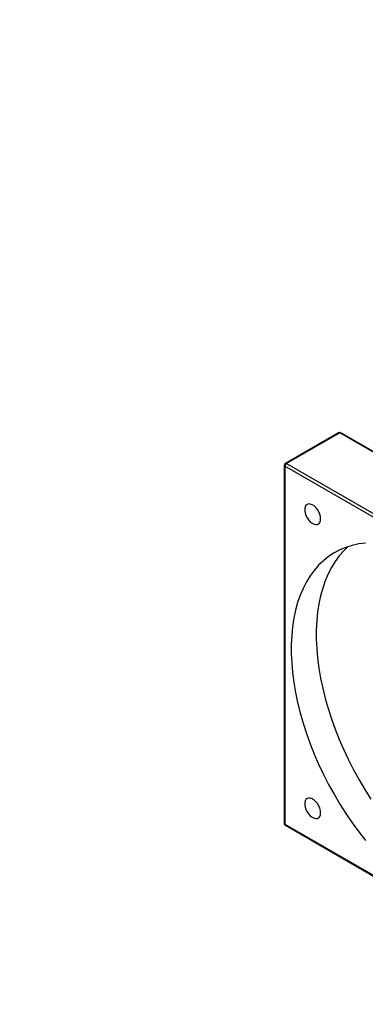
# Model space of a CAD drawing. Header units: millimetres. Extents: x 48 to 285, y 29 to 197.
# Tile 4 of 6: x 184 to 210, y 122 to 197. Entities that reach past the tile are written whole.
import ezdxf

# ---------------------------------------------------------------- set-up
doc = ezdxf.new("R2010")
doc.units = ezdxf.units.MM
doc.layers.add('FORMAT', color=7, linetype='Continuous')
doc.styles.add('SLDTEXTSTYLE0', font='TXT', dxfattribs={"width": 0.75})

msp = doc.modelspace()

# ---------------------------------------------------------------- linework, layer by layer
at = {"color": 7, "linetype": 'Continuous', "lineweight": 25}
for p, q in [((208.24, 165.4527), (204.233, 163.1395)), ((208.3233, 165.4444), (204.3164, 163.1313)), ((231.6578, 151.9737), (208.3233, 165.4444)), ((231.7412, 151.982), (208.4066, 165.4527)), ((204.3164, 163.1313), (227.6509, 149.6606)), ((204.1497, 162.9952), (204.1497, 136.0494)), ((227.533, 149.4564), (204.1985, 162.9272)), ((204.1985, 162.9272), (204.1985, 135.9813)), ((204.1985, 135.9813), (227.533, 122.5106)), ((204.233, 135.905), (227.5676, 122.4343))]:
    msp.add_line(p, q, dxfattribs=at)
at = {"color": 7, "linetype": 'Continuous', "lineweight": 25, "flags": 128}
for points in [[(206.8835, 158.9707), (206.8673, 159.1401), (206.8196, 159.3191), (206.7429, 159.498), (206.6414, 159.6672), (206.5205, 159.8176), (206.3868, 159.941), (206.2475, 160.0308), (206.1101, 160.0821), (205.9819, 160.0923), (205.87, 160.0606), (205.7803, 159.989), (205.7177, 159.8811), (205.6855, 159.7429), (205.6855, 159.5817), (205.7177, 159.4064), (205.7803, 159.2262), (205.87, 159.051), (205.9819, 158.8901), (206.1101, 158.7523), (206.2475, 158.645), (206.3868, 158.5739), (206.5205, 158.543), (206.6414, 158.5538), (206.7429, 158.6058), (206.8196, 158.6961), (206.8673, 158.82), (206.8835, 158.9707)], [(210.2679, 157.147), (209.7555, 157.0796), (209.2607, 156.9709), (208.785, 156.821), (208.3297, 156.6306), (207.8962, 156.3999), (207.4856, 156.1299), (207.0991, 155.8212), (206.738, 155.4747), (206.4032, 155.0914), (206.0956, 154.6725), (205.8162, 154.2191), (205.5658, 153.7325), (205.3451, 153.2142), (205.1547, 152.6656), (204.9953, 152.0883), (204.8671, 151.484), (204.7707, 150.8545), (204.7062, 150.2015), (204.674, 149.5269), (204.674, 148.8327), (204.7062, 148.1208), (204.7707, 147.3934), (204.8671, 146.6525), (204.9953, 145.9003), (205.1547, 145.1389), (205.3451, 144.3705), (205.5658, 143.5974), (205.8162, 142.8217), (206.0956, 142.0457), (206.4032, 141.2717), (206.738, 140.5018), (207.0991, 139.7383), (207.4856, 138.9835), (207.8962, 138.2393), (208.3297, 137.5082), (208.785, 136.792), (209.2607, 136.0929), (209.7555, 135.4129), (210.2679, 134.754)], [(208.9489, 156.878), (208.6236, 156.5632), (208.2888, 156.18), (207.9812, 155.761), (207.7018, 155.3076), (207.4514, 154.821), (207.2307, 154.3027), (207.0404, 153.7541), (206.8809, 153.1769), (206.7527, 152.5726), (206.6563, 151.943), (206.5918, 151.29), (206.5596, 150.6154), (206.5596, 149.9212), (206.5918, 149.2094), (206.6563, 148.482), (206.7527, 147.7411), (206.8809, 146.9888), (207.0404, 146.2274), (207.2307, 145.459), (207.4514, 144.6859), (207.7018, 143.9102), (207.9812, 143.1342), (208.2888, 142.3602), (208.6236, 141.5903), (208.9848, 140.8269), (209.3712, 140.072), (209.7818, 139.3279), (210.2153, 138.5967), (210.6706, 137.8805)], [(206.8835, 136.8378), (206.8673, 137.0072), (206.8196, 137.1862), (206.7429, 137.3651), (206.6414, 137.5343), (206.5205, 137.6846), (206.3868, 137.808), (206.2475, 137.8978), (206.1101, 137.9492), (205.9819, 137.9593), (205.87, 137.9277), (205.7803, 137.856), (205.7177, 137.7482), (205.6855, 137.6099), (205.6855, 137.4488), (205.7177, 137.2734), (205.7803, 137.0932), (205.87, 136.918), (205.9819, 136.7572), (206.1101, 136.6193), (206.2475, 136.512), (206.3868, 136.441), (206.5205, 136.41), (206.6414, 136.4208), (206.7429, 136.4728), (206.8196, 136.5632), (206.8673, 136.6871), (206.8835, 136.8378)]]:
    msp.add_lwpolyline(points, dxfattribs=at)
at = {"color": 7, "linetype": 'Continuous', "lineweight": 25}
for centre, radius, start, end in [((208.3233, 165.3084), 0.1667, 60.002688, 119.997312), ((204.3164, 162.9952), 0.1667, 119.997312, 180), ((204.4544, 162.9155), 0.2561, 122.606124, 177.394369), ((204.3164, 136.0494), 0.1667, 180, 240.002688)]:
    msp.add_arc(centre, radius, start, end, dxfattribs=at)
at = {"color": 8, "linetype": 'Continuous', "lineweight": 25}
for centre, radius, start, end in [((208.2745, 165.3763), 0.0838, 54.383231, 114.306399), ((208.3721, 165.3763), 0.0838, 65.691296, 125.618501), ((204.2675, 163.0631), 0.0838, 54.383231, 114.306399), ((204.2331, 163.0035), 0.0838, 185.694148, 245.625098), ((204.2331, 136.0577), 0.0838, 185.694148, 245.625098), ((204.2778, 135.9712), 0.0799, 172.746716, 235.942229)]:
    msp.add_arc(centre, radius, start, end, dxfattribs=at)

# ---------------------------------------------------------------- texts
at = {"layer": 'FORMAT', "color": 7, "insert": (106.924, 196.3098), "char_height": 12.7, "attachment_point": 1, "style": 'SLDTEXTSTYLE0'}
msp.add_mtext('MBCS15-YP', dxfattribs=at)

doc.saveas('drawing.dxf')
